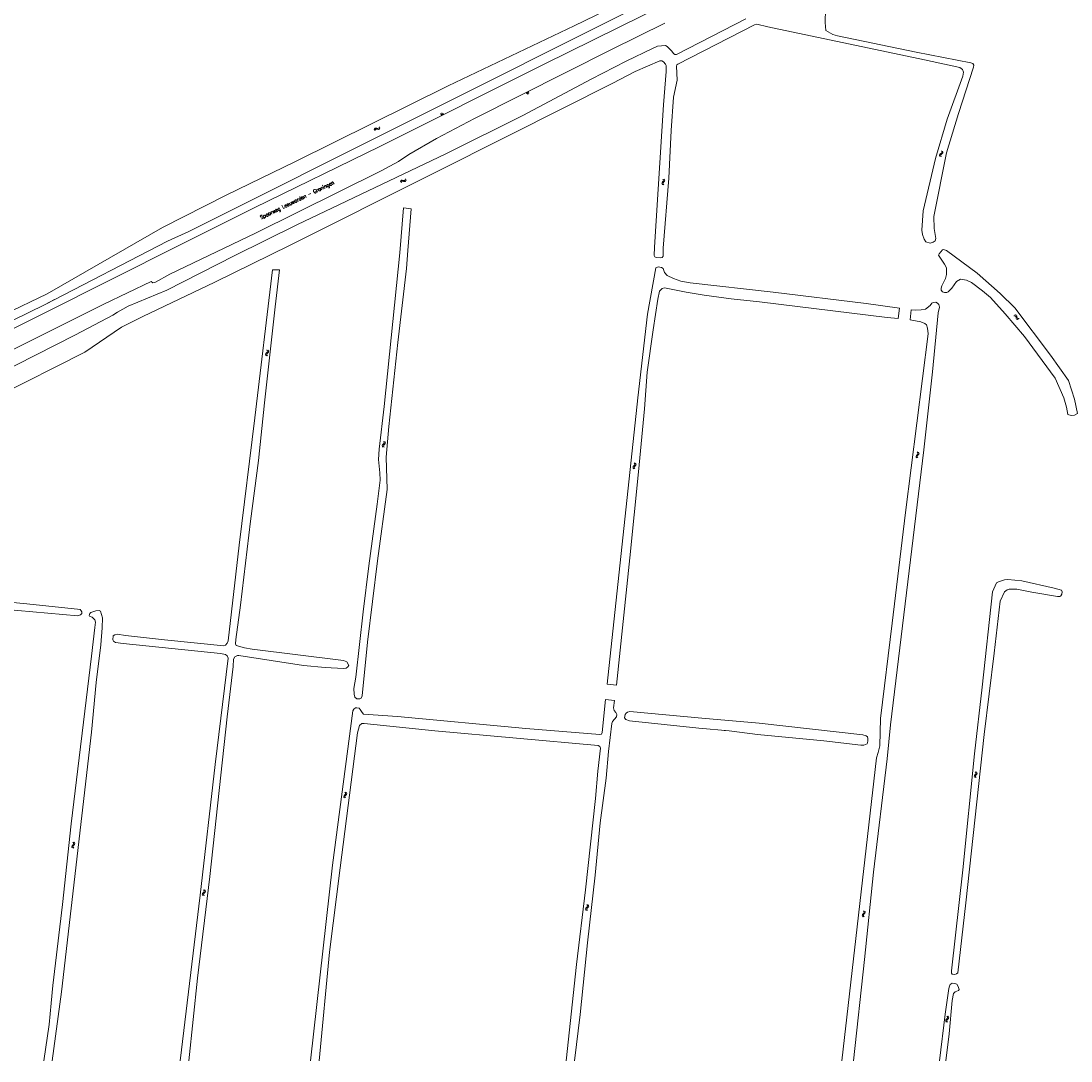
# Model space of a CAD drawing. Header units: metres. Extents: x 189705 to 199106, y 581686 to 588448.
# Tile 133 of 256: x 193174 to 193625, y 582000 to 582446. Entities that reach past the tile are written whole.
import ezdxf

# ---------------------------------------------------------------- set-up
doc = ezdxf.new("R2010")
doc.units = ezdxf.units.M
doc.layers.add('B-WA-OG-GBKN-G', color=7, linetype='Continuous', lineweight=18)
doc.styles.add('Style-STANDARD', font='STANDARD.shx')

msp = doc.modelspace()

# ---------------------------------------------------------------- linework, layer by layer
at = {"layer": 'B-WA-OG-GBKN-G'}
for p, q in [((193390.67, 582415.675), (193390.897, 582415.222)), ((193390.896, 582415.788), (193391.351, 582414.884)), ((193391.122, 582415.902), (193391.349, 582415.45)), ((193391.348, 582416.016), (193391.803, 582415.111)), ((193391.574, 582416.129), (193391.802, 582415.677)), ((193354.499, 582405.86), (193354.05, 582406.757)), ((193354.274, 582405.748), (193354.05, 582406.196)), ((193354.947, 582406.084), (193354.499, 582406.982)), ((193354.723, 582405.972), (193354.499, 582406.421)), ((193355.172, 582406.196), (193354.947, 582406.645)), ((193325.47, 582399.719), (193325.608, 582400.102)), ((193325.608, 582400.102), (193325.823, 582400.349)), ((193325.823, 582400.349), (193326.156, 582400.411)), ((193325.854, 582399.668), (193326.072, 582399.914)), ((193326.072, 582399.914), (193326.392, 582399.975)), ((193326.156, 582400.411), (193326.555, 582400.335)), ((193326.392, 582399.975), (193326.801, 582399.903)), ((193326.555, 582400.335), (193326.957, 582400.259)), ((193326.801, 582399.903), (193327.201, 582399.824)), ((193326.957, 582400.259), (193327.281, 582400.317)), ((193327.281, 582400.317), (193327.504, 582400.568)), ((193327.504, 582400.568), (193327.644, 582400.952)), ((193327.525, 582399.882), (193327.748, 582400.135)), ((193327.748, 582400.135), (193327.888, 582400.519)), ((193325.713, 582399.286), (193325.854, 582399.668)), ((193327.201, 582399.824), (193327.525, 582399.882)), ((193568.131, 582388.944), (193568.313, 582389.23)), ((193568.165, 582388.619), (193568.131, 582388.944)), ((193568.35, 582388.256), (193568.165, 582388.619)), ((193568.313, 582389.23), (193568.642, 582389.47)), ((193568.618, 582388.829), (193568.793, 582389.105)), ((193568.65, 582388.502), (193568.618, 582388.829)), ((193568.642, 582389.47), (193568.971, 582389.711)), ((193568.833, 582388.138), (193568.65, 582388.502)), ((193568.793, 582389.105), (193569.125, 582389.354)), ((193569.119, 582390.322), (193568.935, 582390.687)), ((193568.971, 582389.711), (193569.15, 582389.987)), ((193569.15, 582389.987), (193569.119, 582390.322)), ((193569.125, 582389.354), (193569.456, 582389.593)), ((193569.602, 582390.204), (193569.417, 582390.569)), ((193569.456, 582389.593), (193569.635, 582389.869)), ((193569.635, 582389.869), (193569.602, 582390.204)), ((193336.739, 582377.384), (193336.883, 582377.766)), ((193336.883, 582377.766), (193337.101, 582378.01)), ((193337.101, 582378.01), (193337.435, 582378.067)), ((193337.123, 582377.328), (193337.344, 582377.571)), ((193337.344, 582377.571), (193337.665, 582377.627)), ((193337.435, 582378.067), (193337.833, 582377.985)), ((193337.665, 582377.627), (193338.072, 582377.549)), ((193337.833, 582377.985), (193338.234, 582377.903)), ((193338.072, 582377.549), (193338.472, 582377.465)), ((193338.234, 582377.903), (193338.558, 582377.957)), ((193338.472, 582377.465), (193338.797, 582377.518)), ((193338.558, 582377.957), (193338.786, 582378.205)), ((193338.786, 582378.205), (193338.931, 582378.587)), ((193338.797, 582377.518), (193339.023, 582377.768)), ((193339.023, 582377.768), (193339.168, 582378.151)), ((193449.275, 582377.298), (193449.542, 582377.607)), ((193449.549, 582378.236), (193449.287, 582378.55)), ((193449.542, 582377.607), (193449.654, 582377.916)), ((193449.654, 582377.916), (193449.549, 582378.236)), ((193449.771, 582377.293), (193450.04, 582377.6)), ((193450.046, 582378.229), (193449.784, 582378.543)), ((193450.04, 582377.6), (193450.153, 582377.909)), ((193450.153, 582377.909), (193450.046, 582378.229)), ((193336.977, 582376.948), (193337.123, 582377.328)), ((193448.894, 582376.672), (193449.008, 582376.991)), ((193449, 582376.362), (193448.894, 582376.672)), ((193449.262, 582376.05), (193449, 582376.362)), ((193449.008, 582376.991), (193449.275, 582377.298)), ((193449.395, 582376.669), (193449.504, 582376.976)), ((193449.499, 582376.357), (193449.395, 582376.669)), ((193449.759, 582376.043), (193449.499, 582376.357)), ((193449.504, 582376.976), (193449.771, 582377.293)), ((193600.091, 582319.893), (193600.499, 582319.887)), ((193600.419, 582320.267), (193600.826, 582320.263)), ((193600.499, 582319.887), (193600.803, 582319.764)), ((193600.803, 582319.764), (193600.966, 582319.482)), ((193600.826, 582320.263), (193601.131, 582320.143)), ((193600.966, 582319.482), (193601.034, 582319.072)), ((193601.034, 582319.072), (193601.093, 582318.669)), ((193601.131, 582320.143), (193601.3, 582319.849)), ((193601.3, 582319.849), (193601.36, 582319.447)), ((193601.36, 582319.447), (193601.422, 582319.043)), ((193601.422, 582319.043), (193601.584, 582318.757)), ((193601.584, 582318.757), (193601.895, 582318.629)), ((193601.093, 582318.669), (193601.255, 582318.382)), ((193601.255, 582318.382), (193601.568, 582318.256)), ((193601.568, 582318.256), (193601.976, 582318.251)), ((193601.895, 582318.629), (193602.304, 582318.625)), ((193278.915, 582303.642), (193278.787, 582303.339)), ((193278.787, 582303.339), (193278.877, 582303.014)), ((193278.877, 582303.014), (193279.121, 582302.687)), ((193279.2, 582303.934), (193278.915, 582303.642)), ((193279.484, 582304.236), (193279.2, 582303.934)), ((193279.279, 582305.182), (193279.522, 582304.854)), ((193279.413, 582303.608), (193279.284, 582303.306)), ((193279.284, 582303.306), (193279.372, 582302.981)), ((193279.372, 582302.981), (193279.617, 582302.653)), ((193279.696, 582303.903), (193279.413, 582303.608)), ((193279.609, 582304.538), (193279.484, 582304.236)), ((193279.522, 582304.854), (193279.609, 582304.538)), ((193279.979, 582304.195), (193279.696, 582303.903)), ((193279.775, 582305.148), (193280.02, 582304.823)), ((193280.109, 582304.508), (193279.979, 582304.195)), ((193280.02, 582304.823), (193280.109, 582304.508)), ((193329.31, 582264.704), (193329.027, 582264.41)), ((193329.592, 582265.008), (193329.31, 582264.704)), ((193329.38, 582265.952), (193329.625, 582265.627)), ((193329.806, 582264.676), (193329.525, 582264.38)), ((193329.714, 582265.311), (193329.592, 582265.008)), ((193329.625, 582265.627), (193329.714, 582265.311)), ((193330.086, 582264.971), (193329.806, 582264.676)), ((193329.876, 582265.922), (193330.123, 582265.599)), ((193330.214, 582265.284), (193330.086, 582264.971)), ((193330.123, 582265.599), (193330.214, 582265.284)), ((193329.027, 582264.41), (193328.9, 582264.106)), ((193328.9, 582264.106), (193328.992, 582263.782)), ((193328.992, 582263.782), (193329.24, 582263.456)), ((193329.525, 582264.38), (193329.398, 582264.076)), ((193329.398, 582264.076), (193329.488, 582263.752)), ((193329.488, 582263.752), (193329.735, 582263.426)), ((193558.206, 582259.869), (193558.49, 582260.159)), ((193558.49, 582260.159), (193558.775, 582260.452)), ((193558.82, 582261.079), (193558.577, 582261.408)), ((193558.775, 582260.452), (193558.906, 582260.754)), ((193558.906, 582260.754), (193558.82, 582261.079)), ((193558.986, 582260.125), (193559.272, 582260.416)), ((193559.315, 582261.043), (193559.072, 582261.372)), ((193559.272, 582260.416), (193559.403, 582260.718)), ((193559.403, 582260.718), (193559.315, 582261.043)), ((193436.951, 582255.42), (193437.231, 582255.717)), ((193437.265, 582256.345), (193437.016, 582256.67)), ((193437.231, 582255.717), (193437.356, 582256.021)), ((193437.356, 582256.021), (193437.265, 582256.345)), ((193437.447, 582255.394), (193437.729, 582255.689)), ((193437.761, 582256.318), (193437.512, 582256.642)), ((193437.729, 582255.689), (193437.854, 582255.994)), ((193437.854, 582255.994), (193437.761, 582256.318)), ((193558.074, 582259.557), (193558.206, 582259.869)), ((193558.161, 582259.241), (193558.074, 582259.557)), ((193558.404, 582258.914), (193558.161, 582259.241)), ((193558.573, 582259.524), (193558.7, 582259.825)), ((193558.658, 582259.207), (193558.573, 582259.524)), ((193558.899, 582258.878), (193558.658, 582259.207)), ((193558.7, 582259.825), (193558.986, 582260.125)), ((193436.545, 582254.81), (193436.671, 582255.124)), ((193436.637, 582254.496), (193436.545, 582254.81)), ((193436.886, 582254.173), (193436.637, 582254.496)), ((193436.671, 582255.124), (193436.951, 582255.42)), ((193437.045, 582254.786), (193437.166, 582255.089)), ((193437.135, 582254.47), (193437.045, 582254.786)), ((193437.382, 582254.146), (193437.135, 582254.47)), ((193437.166, 582255.089), (193437.447, 582255.394)), ((193583.032, 582122.284), (193583.156, 582122.6)), ((193583.127, 582121.971), (193583.032, 582122.284)), ((193583.379, 582121.651), (193583.127, 582121.971)), ((193583.156, 582122.6), (193583.433, 582122.898)), ((193583.433, 582122.898), (193583.71, 582123.198)), ((193583.738, 582123.826), (193583.487, 582124.148)), ((193583.532, 582122.265), (193583.651, 582122.568)), ((193583.626, 582121.95), (193583.532, 582122.265)), ((193583.875, 582121.628), (193583.626, 582121.95)), ((193583.651, 582122.568), (193583.929, 582122.876)), ((193583.71, 582123.198), (193583.832, 582123.503)), ((193583.832, 582123.503), (193583.738, 582123.826)), ((193583.929, 582122.876), (193584.208, 582123.174)), ((193584.234, 582123.803), (193583.983, 582124.125)), ((193584.208, 582123.174), (193584.331, 582123.48)), ((193584.331, 582123.48), (193584.234, 582123.803)), ((193312.324, 582113.571), (193312.458, 582113.882)), ((193312.41, 582113.255), (193312.324, 582113.571)), ((193312.651, 582112.926), (193312.41, 582113.255)), ((193312.458, 582113.882), (193312.745, 582114.171)), ((193312.745, 582114.171), (193313.031, 582114.462)), ((193312.824, 582113.535), (193312.952, 582113.835)), ((193312.907, 582113.217), (193312.824, 582113.535)), ((193313.08, 582115.089), (193312.839, 582115.419)), ((193313.146, 582112.887), (193312.907, 582113.217)), ((193312.952, 582113.835), (193313.24, 582114.133)), ((193313.031, 582114.462), (193313.164, 582114.763)), ((193313.164, 582114.763), (193313.08, 582115.089)), ((193313.24, 582114.133), (193313.528, 582114.422)), ((193313.575, 582115.049), (193313.334, 582115.38)), ((193313.528, 582114.422), (193313.661, 582114.723)), ((193313.661, 582114.723), (193313.575, 582115.049)), ((193196.268, 582093.619), (193196.019, 582093.944)), ((193196.36, 582093.296), (193196.268, 582093.619)), ((193196.764, 582093.593), (193196.515, 582093.917)), ((193196.858, 582093.269), (193196.764, 582093.593)), ((193195.551, 582092.083), (193195.677, 582092.397)), ((193195.644, 582091.769), (193195.551, 582092.083)), ((193195.894, 582091.447), (193195.644, 582091.769)), ((193195.677, 582092.397), (193195.956, 582092.693)), ((193195.956, 582092.693), (193196.235, 582092.991)), ((193196.051, 582092.06), (193196.172, 582092.362)), ((193196.143, 582091.744), (193196.051, 582092.06)), ((193196.39, 582091.42), (193196.143, 582091.744)), ((193196.172, 582092.362), (193196.452, 582092.669)), ((193196.235, 582092.991), (193196.36, 582093.296)), ((193196.452, 582092.669), (193196.733, 582092.964)), ((193196.733, 582092.964), (193196.858, 582093.269)), ((193251.624, 582071.614), (193251.754, 582071.927)), ((193251.713, 582071.299), (193251.624, 582071.614)), ((193251.958, 582070.974), (193251.713, 582071.299)), ((193251.754, 582071.927), (193252.037, 582072.219)), ((193252.037, 582072.219), (193252.32, 582072.514)), ((193252.361, 582073.141), (193252.116, 582073.469)), ((193252.124, 582071.584), (193252.249, 582071.886)), ((193252.211, 582071.268), (193252.124, 582071.584)), ((193252.454, 582070.94), (193252.211, 582071.268)), ((193252.249, 582071.886), (193252.533, 582072.188)), ((193252.32, 582072.514), (193252.449, 582072.816)), ((193252.449, 582072.816), (193252.361, 582073.141)), ((193252.533, 582072.188), (193252.818, 582072.48)), ((193252.856, 582073.108), (193252.612, 582073.435)), ((193252.818, 582072.48), (193252.946, 582072.783)), ((193252.946, 582072.783), (193252.856, 582073.108)), ((193416.948, 582066.794), (193416.703, 582067.121)), ((193416.909, 582066.167), (193417.037, 582066.47)), ((193417.037, 582066.47), (193416.948, 582066.794)), ((193417.444, 582066.762), (193417.199, 582067.089)), ((193417.406, 582066.134), (193417.535, 582066.437)), ((193417.535, 582066.437), (193417.444, 582066.762)), ((193416.214, 582065.266), (193416.344, 582065.579)), ((193416.304, 582064.951), (193416.214, 582065.266)), ((193416.55, 582064.626), (193416.304, 582064.951)), ((193416.344, 582065.579), (193416.626, 582065.872)), ((193416.626, 582065.872), (193416.909, 582066.167)), ((193416.715, 582065.237), (193416.839, 582065.539)), ((193416.802, 582064.921), (193416.715, 582065.237)), ((193417.046, 582064.594), (193416.802, 582064.921)), ((193416.839, 582065.539), (193417.122, 582065.842)), ((193417.122, 582065.842), (193417.406, 582066.134)), ((193534.956, 582062.549), (193535.085, 582062.863)), ((193535.047, 582062.235), (193534.956, 582062.549)), ((193535.294, 582061.911), (193535.047, 582062.235)), ((193535.085, 582062.863), (193535.366, 582063.157)), ((193535.366, 582063.157), (193535.647, 582063.453)), ((193535.684, 582064.081), (193535.437, 582064.407)), ((193535.457, 582062.523), (193535.579, 582062.825)), ((193535.545, 582062.206), (193535.457, 582062.523)), ((193535.79, 582061.881), (193535.545, 582062.206)), ((193535.579, 582062.825), (193535.862, 582063.129)), ((193535.647, 582063.453), (193535.774, 582063.757)), ((193535.774, 582063.757), (193535.684, 582064.081)), ((193535.862, 582063.129), (193536.145, 582063.423)), ((193536.18, 582064.051), (193535.933, 582064.377)), ((193536.145, 582063.423), (193536.272, 582063.726)), ((193536.272, 582063.726), (193536.18, 582064.051)), ((193570.799, 582017.361), (193570.929, 582017.674)), ((193570.889, 582017.046), (193570.799, 582017.361)), ((193571.135, 582016.721), (193570.889, 582017.046)), ((193570.929, 582017.674), (193571.211, 582017.967)), ((193571.211, 582017.967), (193571.494, 582018.262)), ((193571.533, 582018.889), (193571.288, 582019.216)), ((193571.3, 582017.332), (193571.424, 582017.634)), ((193571.387, 582017.016), (193571.3, 582017.332)), ((193571.631, 582016.689), (193571.387, 582017.016)), ((193571.424, 582017.634), (193571.707, 582017.937)), ((193571.494, 582018.262), (193571.622, 582018.565)), ((193571.622, 582018.565), (193571.533, 582018.889)), ((193571.707, 582017.937), (193571.991, 582018.229)), ((193572.029, 582018.857), (193571.784, 582019.184)), ((193571.991, 582018.229), (193572.12, 582018.532)), ((193572.12, 582018.532), (193572.029, 582018.857))]:
    msp.add_line(p, q, dxfattribs=at)
at = {"layer": 'B-WA-OG-GBKN-G', "flags": 128}
for points in [[(193584.689, 582500), (193557.368, 582486.179), (193522.492, 582469.126), (193521.756, 582468.591), (193521.402, 582468.006), (193520.215, 582464.319), (193519.199, 582451.41), (193519.033, 582445.718), (193519.345, 582442.289), (193522.27, 582440.543), (193524.354, 582439.962), (193558.161, 582433.054), (193581.649, 582428.473)], [(193241.767, 582350.152), (193273.928, 582366.132), (193327.791, 582392.503), (193398.43, 582427.83), (193472.396, 582464.513)], [(193234.486, 582357.757), (193261.898, 582371.592), (193291.597, 582386.042), (193357.237, 582418.589), (193411.228, 582444.324), (193448.263, 582462.399)], [(193451.903, 582458.875), (193438.247, 582452.289), (193245.846, 582356.057), (193236.733, 582351.869)], [(193209.296, 582324.848), (193229.603, 582334.549), (193230.366, 582334.043), (193231.458, 582334.249), (193237.702, 582337.744), (193274.508, 582355.386), (193328.447, 582382.139), (193335.807, 582386.017), (193340.349, 582389.102), (193352.201, 582395.888), (193368.521, 582404.539), (193427.282, 582434.122), (193450.202, 582445.456)], [(193484.955, 582447.307), (193455.17, 582432.036)], [(193488.647, 582444.733), (193455.831, 582427.908)], [(193565.491, 582351.438), (193564.095, 582351.002), (193562.29, 582351.608), (193561.55, 582352.749), (193560.834, 582354.679), (193560.526, 582356.634), (193561.196, 582364.843), (193566.358, 582387.391), (193571.432, 582404.248), (193578.127, 582422.683), (193578.455, 582424.437), (193577.969, 582425.63), (193576.799, 582426.364), (193561.7, 582429.785), (193494.39, 582443.857), (193489.662, 582444.964), (193488.647, 582444.733)], [(193236.445, 582330.907), (193265.304, 582345.608), (193292.211, 582358.908), (193356.153, 582389.342), (193389.2, 582405.858), (193418.592, 582421.475), (193433.618, 582429.107), (193444.965, 582434.595)], [(193444.965, 582434.595), (193447.046, 582435.566), (193450.475, 582435.853), (193451.213, 582435.398), (193453.148, 582433.496), (193453.876, 582432.38)], [(193455.17, 582432.036), (193454.457, 582431.96), (193453.876, 582432.38)], [(193448.126, 582429.318), (193437.439, 582424.746), (193427.946, 582419.769), (193383.831, 582397.46), (193349.818, 582380.46)], [(193455.288, 582426.994), (193455.435, 582421.001), (193453.976, 582413.706), (193452.938, 582399.374), (193451.861, 582378.868), (193449.558, 582348.932), (193449.438, 582345.4), (193449.008, 582344.866), (193448.373, 582344.661), (193446.467, 582344.885), (193445.933, 582345.138), (193445.677, 582345.671), (193445.721, 582349.28), (193449.638, 582410.368), (193450.753, 582424.726), (193450.722, 582427.241), (193450.491, 582427.824), (193449.6, 582428.915), (193448.914, 582429.218), (193448.126, 582429.318)], [(193455.831, 582427.908), (193455.428, 582427.529), (193455.288, 582426.994)], [(193581.649, 582428.473), (193582.393, 582428.091), (193582.817, 582427.371), (193582.789, 582426.535)], [(193582.789, 582426.535), (193576.306, 582406.698), (193571.182, 582389.816), (193565.723, 582362.541), (193565.809, 582357.358), (193566.631, 582353.091), (193566.252, 582352.099), (193565.491, 582351.438)], [(193349.818, 582380.46), (193289.103, 582350.084), (193256.968, 582334.334), (193226.152, 582319.577), (193216.938, 582314.982)], [(193336.496, 582346.891), (193337.995, 582366.163)], [(193337.995, 582366.163), (193341.3, 582365.796)], [(193341.3, 582365.796), (193339.797, 582347.89)], [(193184.997, 582329.339), (193234.486, 582357.757)], [(193184.117, 582324.763), (193236.733, 582351.869)], [(193124.524, 582291.952), (193153.69, 582305.943), (193241.767, 582350.152)], [(193323.148, 582212.532), (193320.723, 582192.785), (193317.553, 582164.752), (193316.672, 582159.948), (193316.755, 582157.408), (193317.112, 582156.113), (193317.977, 582155.505), (193319.198, 582155.381), (193319.883, 582155.739), (193320.287, 582156.68), (193322.604, 582179.755), (193326.878, 582214.7), (193330.983, 582245.351), (193330.524, 582259.146), (193331.768, 582272.31), (193335.557, 582308.397), (193339.253, 582340.19), (193339.797, 582347.89)], [(193336.496, 582346.891), (193329.667, 582280.918), (193327.595, 582262.569), (193327.248, 582258.147), (193327.869, 582252.382), (193327.952, 582249.282), (193326.753, 582238.964), (193323.148, 582212.532)], [(193571.077, 582340.499), (193570.287, 582341.972), (193567.738, 582345.828), (193567.94, 582346.514), (193569.411, 582348.118), (193569.918, 582348.323), (193571.113, 582347.817), (193584.244, 582338.167), (193594.17, 582329.374), (193600.484, 582323.215), (193615.77, 582302.975), (193623.592, 582292.017), (193626.175, 582284.045), (193627.385, 582277.877)], [(193274.21, 582276.063), (193281.736, 582339.623)], [(193281.736, 582339.623), (193284.774, 582339.623)], [(193284.774, 582339.623), (193282.931, 582323.723)], [(193425.471, 582161.771), (193438.635, 582284.652), (193442.832, 582320.486), (193446.298, 582340.388), (193447.288, 582340.873), (193448.813, 582340.597), (193449.423, 582340.09), (193450.088, 582338.39), (193451.233, 582337.121), (193453.904, 582335.858), (193457.057, 582334.722), (193461.15, 582333.969), (193496.729, 582329.961), (193536.604, 582325.073), (193550.9, 582323.08)], [(193623.24, 582277.49), (193622.675, 582280.633), (193621.499, 582284.644), (193617.797, 582293.122), (193604.575, 582310.901), (193596.399, 582320.74), (193590.083, 582327.712), (193586.647, 582330.627), (193581.914, 582334.148), (193579.778, 582335.185), (193577.211, 582335.611), (193575.485, 582334.59), (193573.433, 582331.714), (193571.835, 582330.135), (193571.276, 582329.854), (193570.311, 582329.903), (193569.422, 582330.206), (193568.886, 582330.865), (193568.91, 582331.678), (193569.162, 582332.644), (193570.705, 582335.85), (193571.185, 582337.604), (193571.077, 582340.499)], [(193184.997, 582329.339), (193166.568, 582320.455)], [(193219.817, 582323.982), (193236.445, 582330.907)], [(193450.127, 582331.86), (193449.059, 582331.603), (193447.894, 582330.458), (193447.189, 582326.95), (193445.132, 582313.809), (193442.653, 582295.611), (193441.439, 582279.856), (193438.953, 582252.867), (193435.216, 582215.968), (193429.391, 582161.345)], [(193550.398, 582318.72), (193545.636, 582319.123), (193490.868, 582325.78), (193478.643, 582327.124), (193467.029, 582328.647), (193459.43, 582329.925), (193450.127, 582331.86)], [(193128.072, 582296.787), (193141.016, 582303.702), (193184.117, 582324.763)], [(193130.838, 582285.843), (193209.296, 582324.848)], [(193184.117, 582324.763), (193188.195, 582326.906)], [(193213.193, 582320.106), (193215.198, 582321.432), (193219.817, 582323.982)], [(193282.931, 582323.723), (193278.288, 582282.552), (193275.746, 582257.698), (193272.344, 582231.673), (193268.046, 582195.635), (193266.017, 582180.869)], [(193564.098, 582324.222), (193564.884, 582325.241), (193565.391, 582325.597), (193566.509, 582325.651), (193567.323, 582325.221), (193567.806, 582324.689), (193568.139, 582323.597), (193567.61, 582321.156), (193565.12, 582295.819), (193561.402, 582262.299), (193547.081, 582144.35)], [(193556.014, 582322.475), (193557.851, 582322.303), (193560.213, 582322.359), (193562.068, 582322.642), (193564.098, 582324.222)], [(193213.193, 582320.106), (193197.101, 582311.683)], [(193550.398, 582318.72), (193550.9, 582323.08)], [(193555.505, 582318.053), (193556.014, 582322.475)], [(193201.156, 582304.173), (193216.938, 582314.982)], [(193526.206, 582000), (193541.088, 582130.082), (193541.871, 582132.473), (193542.5, 582135.268), (193542.756, 582147.008), (193547.882, 582187.9), (193553.478, 582235.374), (193563.233, 582312.076), (193562.923, 582314.514), (193562.513, 582315.936), (193561.801, 582316.595), (193560.174, 582317.328), (193555.505, 582318.053)], [(193197.101, 582311.683), (193137.326, 582281.361)], [(193163.145, 582285.098), (193201.156, 582304.173)], [(193242.118, 582000), (193250.663, 582071.15), (193257.106, 582127.264), (193262.73, 582172.857), (193262.22, 582173.847), (193261.533, 582174.455), (193259.449, 582174.858), (193217.567, 582179.231), (193214.289, 582179.682), (193213.475, 582180.137), (193213.143, 582180.746), (193213.368, 582182.525), (193214.003, 582182.933), (193215.12, 582183.266), (193218.602, 582182.69), (193235.401, 582180.772), (193260.814, 582178.189), (193261.551, 582178.495), (193262.26, 582179.284), (193262.741, 582180.378), (193267.511, 582221.447), (193274.21, 582276.063)], [(193623.24, 582277.49), (193624.635, 582277.014), (193626.102, 582277.151), (193627.385, 582277.877)], [(193586.431, 582160.397), (193590.947, 582201.44), (193592.617, 582205.205), (193593.505, 582205.689), (193596.07, 582206.483), (193597.492, 582206.715), (193603.49, 582206.068), (193617.369, 582202.95), (193620.547, 582202.017), (193620.802, 582201.408), (193620.703, 582200.315), (193620.247, 582199.603), (193619.739, 582199.399), (193618.773, 582199.37), (193607.819, 582201.251), (193601.337, 582202.582), (193598.11, 582202.499), (193597.171, 582202.166), (193595.978, 582201.402), (193594.157, 582197.408), (193591.635, 582175.094), (193587.284, 582140.174), (193579.376, 582067.821)], [(193143.658, 582189.96), (193144.438, 582194.078), (193144.868, 582195.044), (193145.35, 582195.376), (193146.442, 582195.581), (193198.157, 582191.026), (193199.375, 582191.436), (193199.857, 582192.021), (193199.856, 582192.732), (193199.626, 582193.266), (193199.143, 582193.722), (193198.049, 582193.999), (193174.821, 582196.384), (193148.925, 582198.763)], [(193207.274, 582193.385), (193207.859, 582193.107), (193208.703, 582190.238), (193208.635, 582185.97), (193208.066, 582178.574), (193206.091, 582162.436), (193204, 582141.115), (193191.113, 582029.647), (193187.083, 582000)], [(193187.501, 582032.434), (193191.547, 582067.124), (193195.262, 582101.84), (193204.036, 582173.814), (193205.408, 582186.114), (193205.785, 582188.351), (193205.478, 582189.29), (193205.096, 582189.822), (193204.281, 582190.431), (193203.239, 582190.86), (193203.086, 582191.165), (193203.338, 582192.08), (193203.82, 582192.539), (193205.877, 582193.254), (193207.274, 582193.385)], [(193266.017, 582180.869), (193265.894, 582178.988), (193266.099, 582178.328), (193269.759, 582177.37), (193272.962, 582176.82), (193312.227, 582171.931), (193313.727, 582171.375), (193314.468, 582169.7), (193314.114, 582169.114), (193313.454, 582168.656), (193312.234, 582168.45), (193304.382, 582168.915), (193295.107, 582169.731), (193267.353, 582174.012), (193266.667, 582173.984), (193265.626, 582173.474), (193264.967, 582172.507), (193264.872, 582169.305), (193262.222, 582147.703), (193254.89, 582079.238), (193249.617, 582035.602), (193245.826, 582000)], [(193425.471, 582161.771), (193429.391, 582161.345)], [(193579.376, 582067.821), (193575.981, 582037.782), (193575.448, 582037.374), (193574.763, 582037.119), (193573.594, 582037.319), (193573.339, 582037.75), (193573.235, 582038.741), (193578.153, 582082.072), (193583.134, 582131.907), (193586.431, 582160.397)], [(193423.33, 582141.006), (193424.794, 582155.212)], [(193428.648, 582154.792), (193424.794, 582155.212)], [(193428.648, 582154.792), (193428.232, 582151.518), (193428.386, 582150.451), (193429.151, 582149.538), (193429.558, 582148.777), (193429.509, 582147.761), (193427.786, 582145.775), (193427.508, 582144.859), (193426.059, 582132.813)], [(193298.015, 582000), (193307.501, 582083.985), (193316.286, 582150.293), (193316.69, 582151.005), (193317.35, 582151.515), (193317.985, 582151.567), (193318.926, 582151.391), (193319.461, 582150.91), (193320.2, 582149.514), (193320.837, 582148.932), (193335.398, 582147.822), (193390.544, 582142.691), (193422.254, 582140.112)], [(193464.736, 582142.863), (193434.976, 582145.945), (193433.451, 582146.525), (193432.941, 582147.261), (193433.193, 582148.659), (193433.546, 582149.269), (193434.131, 582149.703), (193435.171, 582150.035), (193466.074, 582147.185)], [(193321.175, 582144.842), (193320.159, 582144.814), (193319.042, 582144.05), (193318.21, 582140.872), (193310.755, 582082.95), (193306.255, 582046.659), (193301.826, 582000)], [(193421.631, 582135.412), (193351.442, 582141.762), (193321.175, 582144.842)], [(193466.074, 582147.185), (193490.647, 582144.93)], [(193490.647, 582144.93), (193535.199, 582139.952), (193536.699, 582139.549), (193537.156, 582139.144), (193537.387, 582138.356), (193537.363, 582137.264), (193537.035, 582136.145), (193535.639, 582135.608), (193534.42, 582135.554), (193518.46, 582137.474), (193489.946, 582140.202), (193477.798, 582141.674)], [(193545.712, 582129.712), (193547.081, 582144.35)], [(193422.254, 582140.112), (193422.974, 582140.34), (193423.33, 582141.006)], [(193464.736, 582142.863), (193477.798, 582141.674)], [(193477.798, 582141.674), (193475.714, 582141.846)], [(193422.534, 582134.313), (193421.503, 582124.393)], [(193421.631, 582135.412), (193422.312, 582135.051), (193422.534, 582134.313)], [(193425.041, 582121.378), (193426.059, 582132.813)], [(193545.712, 582129.712), (193539.789, 582081.069), (193535.952, 582043.508), (193531.16, 582000)], [(193407.779, 582000), (193412.345, 582041.391), (193416.117, 582073.439), (193420.408, 582112.703), (193421.503, 582124.393)], [(193425.041, 582121.378), (193422.487, 582102.291), (193420.347, 582079.724), (193417.052, 582050.676), (193413.913, 582019.976), (193411.437, 582000)], [(193186.728, 582024.81), (193187.501, 582032.434)], [(193187.432, 582032.335), (193187.501, 582032.434)], [(193568.181, 582000), (193570.554, 582020.111), (193572.209, 582031.168), (193572.41, 582032.159), (193572.765, 582032.795), (193573.551, 582033.356), (193574.72, 582033.332), (193575.559, 582032.953), (193576.17, 582032.015), (193576.631, 582030.619), (193576.352, 582030.262), (193574.829, 582029.624), (193574.17, 582028.91), (193573.642, 582026.013), (193572.222, 582011.604), (193570.849, 582000)], [(193183.526, 582000), (193185.907, 582015.712), (193186.728, 582024.81)]]:
    msp.add_lwpolyline(points, dxfattribs=at)

# ---------------------------------------------------------------- texts
at = {"layer": 'B-WA-OG-GBKN-G', "style": 'Style-STANDARD'}
msp.add_text('Spoorweg Leeuwarden - Groningen', height=1.6, rotation=25.92419, dxfattribs=at).set_placement((193276.936, 582361.235))

doc.saveas('drawing.dxf')
